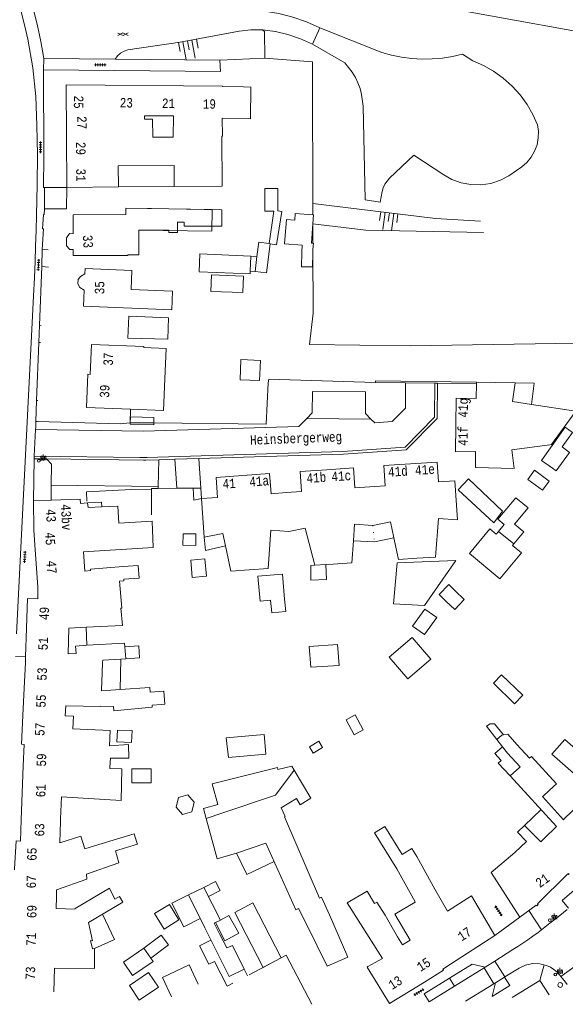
# Model space of a CAD drawing. Header units: metres. Extents: x 196790 to 198335, y 354523 to 356036.
# Tile 55 of 105: x 197766 to 197870, y 354523 to 354711. Entities that reach past the tile are written whole.
import ezdxf

# ---------------------------------------------------------------- set-up
doc = ezdxf.new("R2010")
doc.units = ezdxf.units.M
for name, pattern in [('DGN Style 1', [1.160006, 0.00193, -1.158076]), ('DGN Style 2', [186.027128, 111.616277, -74.410851]), ('DGN Style 3', [260.437979, 186.027128, -74.410851])]:
    doc.linetypes.add(name, pattern=pattern)
for name, color, linetype, lineweight in [('afdak', 252, 'DGN Style 2', 18), ('bij- of bedrijfsgebouw', 252, 'Continuous', 18), ('cultuurscheiding', 252, 'Continuous', 18), ('functiescheiding', 252, 'Continuous', 18), ('heg of haag', 252, 'Continuous', 18), ('hoofdgebouw', 252, 'Continuous', 18), ('huisnummer BAG', 252, 'Continuous', 18), ('kant asfaltverharding', 252, 'Continuous', 18), ('kant klinkerverharding', 252, 'Continuous', 18), ('kant muur (extern)', 252, 'Continuous', 18), ('kant tegelverharding', 252, 'Continuous', 18), ('molgoot', 252, 'DGN Style 3', 18), ('raster', 252, 'Continuous', 18), ('schutting', 252, 'Continuous', 18), ('straatnaam', 252, 'Continuous', 18), ('straatnaambord', 252, 'Continuous', 18), ('taludlijn', 252, 'Continuous', 18), ('taludsymbool', 252, 'Continuous', 18), ('toekomstig hoofdgebouw', 252, 'Continuous', 18), ('tuinhuis', 252, 'DGN Style 2', 18), ('tussenmuur WOZ', 252, 'DGN Style 1', 18), ('verh asfaltsymbool', 2, 'Continuous', 0), ('verh tegelsymbool', 2, 'Continuous', 0), ('vlakafsluiter', 252, 'Continuous', 18), ('vlakafsluiter grijs', 252, 'DGN Style 2', 18), ('vlakafsluiter groen', 252, 'DGN Style 2', 18)]:
    doc.layers.add(name, color=color, linetype=linetype, lineweight=lineweight)
doc.styles.add('Style-Courier New', font='cour.ttf')
doc.styles.add('Style-simplex', font='simplex.shx')

# ---------------------------------------------------------------- blocks, each defined once
blk = doc.blocks.new('S435')
at = {"layer": 'straatnaambord', "color": 7, "linetype": 'Continuous', "lineweight": 0}
blk.add_circle((0, 0), 0.263, dxfattribs=at)
blk.add_circle((0, 0), 0.263, dxfattribs=at)
at = {"layer": 'straatnaambord', "color": 7, "linetype": 'Continuous', "lineweight": 0, "style": 'Style-simplex', "width": 0.428569}
blk.add_text('stn', height=1.05, dxfattribs=at).set_placement((0.32, 0.18))
blk = doc.blocks.new('TA')
at = {"layer": 'taludsymbool', "linetype": 'Continuous', "lineweight": 0}
for p, q in [((-0.5, 0), (-0.5, -0.5)), ((-0.25, 0), (-0.25, -1)), ((0, 0), (0, -0.5)), ((0.25, 0), (0.25, -1)), ((0.5, 0), (0.5, -0.5))]:
    blk.add_line(p, q, dxfattribs=at)
blk = doc.blocks.new('S612')
at = {"layer": 'verh asfaltsymbool', "color": 252}
for p, q in [((-0.99, -0.26), (0.01, 0.24)), ((0.01, -0.26), (-0.99, 0.24)), ((0.01, 0.24), (1.01, -0.26)), ((1.01, 0.24), (0.01, -0.26))]:
    blk.add_line(p, q, dxfattribs=at)
blk = doc.blocks.new('S642')
at = {"layer": 'verh tegelsymbool', "color": 252}
for p, q in [((-1.12, 0), (1.12, 0)), ((-0.9, -0.25), (-0.9, 0.25)), ((-0.45, -0.25), (-0.45, 0.25)), ((0, -0.25), (0, 0.25)), ((0.45, -0.25), (0.45, 0.25)), ((0.9, -0.25), (0.9, 0.25))]:
    blk.add_line(p, q, dxfattribs=at)

msp = doc.modelspace()

# ---------------------------------------------------------------- linework, layer by layer
at = {"layer": 'afdak'}
for p, q in [((197784.647, 354678.687), (197795.267, 354678.759)), ((197814.273, 354674.063), (197813.349, 354667.917)), ((197821.692, 354667.976), (197821.782, 354667.969)), ((197821.782, 354667.969), (197821.694, 354666.794)), ((197821.694, 354666.794), (197821.642, 354666.108)), ((197809.873, 354665.55), (197811.033, 354665.464)), ((197810.676, 354662.599), (197809.756, 354662.672)), ((197786.894, 354633.822), (197786.925, 354634.946)), ((197786.925, 354634.946), (197791.407, 354634.824)), ((197791.407, 354634.824), (197791.378, 354633.77)), ((197786.886, 354633.525), (197786.894, 354633.822)), ((197791.368, 354633.403), (197786.886, 354633.525)), ((197791.378, 354633.77), (197791.368, 354633.403)), ((197857.769, 354616.962), (197856.158, 354614.774)), ((197833.409, 354611.144), (197837.124, 354611.902)), ((197829.385, 354611.323), (197833.409, 354611.144)), ((197778.479, 354594.894), (197778.645, 354591.453)), ((197785.115, 354588.802), (197784.964, 354583.035)), ((197828.016, 354577.271), (197829.759, 354578.201)), ((197829.759, 354578.201), (197831.274, 354575.363)), ((197829.531, 354574.432), (197828.016, 354577.271)), ((197831.274, 354575.363), (197829.531, 354574.432)), ((197821.03, 354572.111), (197822.826, 354573.205)), ((197821.744, 354570.939), (197821.03, 354572.111)), ((197822.826, 354573.205), (197823.54, 354572.033)), ((197823.54, 354572.033), (197821.744, 354570.939)), ((197862.007, 354557.181), (197865.133, 354560.179)), ((197808.585, 354529.821), (197809.22, 354528.553))]:
    msp.add_line(p, q, dxfattribs=at)
at = {"layer": 'afdak', "flags": 128}
for points in [[(197814.273, 354674.063), (197812.546, 354674.063), (197812.546, 354678.39), (197815.022, 354678.39), (197815.022, 354674.156)], [(197813.552, 354667.855), (197814.756, 354667.702), (197815.774, 354674.037), (197815.022, 354674.156)], [(197819.548, 354666.266), (197819.648, 354667.594), (197816.295, 354667.847), (197816.647, 354672.501), (197818.223, 354672.382), (197818.319, 354673.647), (197821.682, 354673.392)], [(197821.682, 354673.392), (197821.812, 354673.382), (197821.684, 354671.682)], [(197821.684, 354671.682), (197821.405, 354667.997), (197821.692, 354667.976)], [(197821.642, 354666.108), (197821.576, 354663.495), (197819.505, 354663.518), (197819.548, 354666.266)], [(197860.217, 354641.416), (197863.847, 354641.322), (197863.321, 354637.288)], [(197857.769, 354616.962), (197851.315, 354623.139), (197849.374, 354621.037), (197856.158, 354614.774)], [(197857.017, 354613.109), (197858.137, 354614.462), (197856.933, 354615.46), (197860.328, 354619.557), (197862.671, 354617.615), (197860.079, 354614.487), (197861.826, 354613.039), (197859.966, 354610.794)], [(197778.775, 354618.561), (197781.442, 354618.726), (197781.496, 354617.804)], [(197801.003, 354612.008), (197801.249, 354609.515), (197805.015, 354610.42)], [(197824.164, 354606.836), (197824.248, 354603.955), (197821.292, 354603.83), (197821.269, 354606.659), (197822.029, 354606.696)], [(197786.049, 354588.857), (197788.676, 354589.047), (197788.511, 354591.339), (197785.884, 354591.149)], [(197856.74, 354573.501), (197854.775, 354576.058), (197855.414, 354576.536), (197856.263, 354576.491), (197858.001, 354574.422)], [(197859.276, 354566.608), (197856.982, 354569.03), (197857.545, 354569.522), (197856.31, 354570.867), (197857.784, 354572.155)], [(197801.361, 354558.468), (197800.83, 354560.415), (197803.558, 354561.158), (197802.48, 354565.115), (197814.926, 354568.219), (197815.03, 354567.8), (197817.643, 354568.452), (197818.116, 354567.661)], [(197807.154, 354551.914), (197809.094, 354547.823), (197814.289, 354550.335)], [(197800.932, 354545.367), (197803.143, 354546.48), (197804.002, 354544.774), (197801.791, 354543.661)], [(197781.617, 354540.265), (197783.882, 354535.467), (197780.061, 354533.773)], [(197804.058, 354539.156), (197805.701, 354540.044), (197807.606, 354536.667), (197804.939, 354535.206), (197803.16, 354538.709)], [(197789.489, 354533.829), (197792.777, 354536.292), (197794.175, 354534.426), (197790.816, 354531.897)], [(197806.409, 354527.136), (197805.343, 354526.594), (197802.945, 354531.305), (197801.877, 354530.762), (197800.109, 354534.235), (197802.269, 354535.335)]]:
    msp.add_lwpolyline(points, dxfattribs=at)
at = {"layer": 'bij- of bedrijfsgebouw'}
for p, q in [((197809.873, 354665.55), (197809.756, 354662.672)), ((197857.017, 354613.109), (197859.966, 354610.794)), ((197857.784, 354572.155), (197856.74, 354573.501)), ((197858.729, 354570.935), (197857.784, 354572.155)), ((197867.217, 354570.739), (197869.673, 354573.54)), ((197814.546, 354562.928), (197818.116, 354567.661)), ((197804.499, 354559.55), (197814.546, 354562.928)), ((197865.658, 354562.871), (197867.517, 354564.565)), ((197801.361, 354558.468), (197804.499, 354559.55)), ((197816.296, 354558.822), (197822.946, 354543.352)), ((197807.154, 354551.914), (197812.736, 354553.786)), ((197818.928, 354541.339), (197820.571, 354538.119)), ((197802.878, 354538.568), (197803.874, 354536.546)), ((197802.102, 354535.668), (197801.096, 354537.68)), ((197789.489, 354533.829), (197791.253, 354531.261))]:
    msp.add_line(p, q, dxfattribs=at)
at = {"layer": 'bij- of bedrijfsgebouw', "flags": 128}
for points in [[(197809.756, 354662.672), (197809.735, 354662.153), (197800.043, 354662.547), (197800.181, 354665.944), (197809.873, 354665.55)], [(197802.371, 354661.962), (197802.243, 354658.825), (197808.338, 354658.577), (197808.466, 354661.714), (197802.371, 354661.962)], [(197794.172, 354653.811), (197786.62, 354654.103), (197786.459, 354649.945), (197794.047, 354649.713), (197794.172, 354653.811)], [(197859.966, 354610.794), (197859.701, 354610.475), (197861.392, 354609.074), (197857.291, 354604.124), (197851.51, 354608.915), (197855.393, 354613.601), (197856.597, 354612.603), (197857.017, 354613.109)], [(197837.029, 354599.37), (197842.963, 354599.004), (197848.902, 354607.607), (197837.758, 354607.185), (197837.029, 354599.37)], [(197844.135, 354588.796), (197839.753, 354585.045), (197836.18, 354589.218), (197840.562, 354592.97), (197844.135, 354588.796)], [(197820.988, 354591.248), (197821.264, 354587.27), (197826.664, 354587.645), (197826.388, 354591.623), (197820.988, 354591.248)], [(197856.053, 354584.24), (197857.617, 354585.852), (197861.636, 354581.954), (197860.072, 354580.342), (197856.053, 354584.24)], [(197805.169, 354573.853), (197805.601, 354570.095), (197812.751, 354570.754), (197812.398, 354574.483), (197805.169, 354573.853)], [(197856.74, 354573.501), (197857.665, 354574.382), (197858.001, 354574.422)], [(197858.001, 354574.422), (197858.785, 354574.516), (197860.538, 354572.584)], [(197860.538, 354572.584), (197862.941, 354569.947), (197863.305, 354570.279), (197868.06, 354565.06), (197867.517, 354564.565)], [(197867.217, 354570.739), (197872.319, 354566.263), (197874.775, 354569.064), (197869.673, 354573.54)], [(197861.031, 354568.207), (197861.131, 354568.298), (197858.729, 354570.935)], [(197818.116, 354567.661), (197821.297, 354562.34), (197819.268, 354561.088), (197818.531, 354562.28), (197815.644, 354560.498)], [(197816.296, 354558.822), (197816.383, 354558.863), (197815.644, 354560.498)], [(197807.154, 354551.914), (197803.453, 354550.792), (197801.361, 354558.468)], [(197818.928, 354541.339), (197818.428, 354541.141), (197812.736, 354553.786)], [(197801.096, 354537.68), (197797.963, 354543.961), (197800.932, 354545.367), (197804.058, 354539.156), (197802.878, 354538.568)], [(197824.837, 354540.15), (197823.313, 354543.536), (197822.946, 354543.352)], [(197824.837, 354540.15), (197828.347, 354532.126), (197824.388, 354530.38), (197820.571, 354538.119)], [(197803.874, 354536.546), (197805.303, 354533.854), (197806.359, 354534.319), (197808.585, 354529.821), (197805.744, 354528.399), (197802.102, 354535.668)], [(197791.253, 354531.261), (197787.357, 354528.584), (197785.593, 354531.152), (197789.489, 354533.829)]]:
    msp.add_lwpolyline(points, dxfattribs=at)
at = {"layer": 'cultuurscheiding', "flags": 128}
msp.add_lwpolyline([(197821.616, 354705.842), (197827.791, 354702.309), (197829.186, 354700.531), (197829.77, 354699.543), (197830.266, 354698.504), (197830.667, 354697.425), (197830.97, 354696.319), (197831.276, 354694.079), (197831.639, 354676.231), (197834.475, 354675.829), (197834.889, 354677.834), (197835.09, 354678.535), (197835.398, 354679.206), (197835.804, 354679.822), (197836.293, 354680.363), (197840.898, 354684.75), (197846.607, 354680.982), (197848.161, 354680.125), (197849.896, 354679.497), (197851.758, 354679.146), (197853.679, 354679.106), (197855.579, 354679.384), (197857.384, 354679.962), (197859.028, 354680.8), (197860.464, 354681.842), (197861.492, 354682.496), (197862.442, 354683.336), (197863.265, 354684.346), (197863.919, 354685.494), (197864.373, 354686.734), (197864.612, 354688.015), (197864.64, 354689.282), (197864.475, 354690.49), (197863.582, 354692.488), (197862.466, 354694.414), (197861.139, 354696.232), (197859.616, 354697.908), (197857.924, 354699.411), (197856.091, 354700.718), (197854.152, 354701.811), (197852.144, 354702.682), (197850.172, 354703.943), (197848.287, 354703.523), (197846.365, 354703.23), (197844.417, 354703.069), (197842.459, 354703.043), (197840.503, 354703.152), (197838.565, 354703.395), (197836.656, 354703.769), (197834.791, 354704.269), (197822.973, 354708.972)], dxfattribs=at)
at = {"layer": 'functiescheiding'}
for p, q in [((197858.228, 354528.331), (197856.337, 354531.37)), ((197868.901, 354528.445), (197873.203, 354531.553)), ((197848.632, 354526.567), (197847.691, 354528.097)), ((197842.863, 354525.103), (197843.808, 354523.575))]:
    msp.add_line(p, q, dxfattribs=at)
at = {"layer": 'heg of haag'}
for p, q in [((197840.212, 354648.466), (197821.049, 354648.734)), ((197784.954, 354633.6), (197769.207, 354634.073))]:
    msp.add_line(p, q, dxfattribs=at)
at = {"layer": 'hoofdgebouw'}
for p, q in [((197784.647, 354678.687), (197774.81, 354678.62)), ((197790.925, 354674.587), (197794.259, 354674.533)), ((197804.339, 354674.37), (197794.259, 354674.533)), ((197852.812, 354641.231), (197852.815, 354641.542)), ((197852.815, 354641.542), (197860.217, 354641.416)), ((197771.819, 354619.079), (197768.468, 354618.982)), ((197768.468, 354618.982), (197768.542, 354613.493)), ((197800.47, 354619.403), (197801.003, 354612.008)), ((197768.881, 354608.726), (197769.328, 354602.602)), ((197824.164, 354606.836), (197822.029, 354606.696)), ((197825.522, 354606.925), (197824.164, 354606.836)), ((197769.328, 354602.602), (197769.294, 354600.297)), ((197767.143, 354594.698), (197766.96, 354589.237)), ((197778.479, 354594.894), (197775.224, 354594.737)), ((197786.049, 354588.857), (197785.884, 354591.149)), ((197766.92, 354588.116), (197766.692, 354583.276)), ((197781.549, 354586.134), (197781.64, 354588.278)), ((197781.64, 354588.278), (197781.654, 354588.597)), ((197781.654, 354588.597), (197785.115, 354588.802)), ((197785.115, 354588.802), (197786.049, 354588.857)), ((197781.411, 354583.003), (197781.549, 354586.134)), ((197790.636, 354583.448), (197784.964, 354583.035)), ((197766.692, 354583.276), (197766.447, 354578.068)), ((197784.964, 354583.035), (197781.401, 354582.776)), ((197781.401, 354582.776), (197781.411, 354583.003)), ((197766.533, 354568.509), (197766.684, 354572.569)), ((197766.533, 354568.509), (197766.152, 354558.248)), ((197859.276, 354566.608), (197861.031, 354568.207)), ((197859.276, 354566.608), (197868.079, 354556.945)), ((197865.61, 354562.827), (197865.658, 354562.871)), ((197773.634, 354558.455), (197773.789, 354562.607)), ((197872.522, 354561.307), (197869.566, 354558.405)), ((197773.543, 354556.006), (197773.613, 354557.88)), ((197773.613, 354557.88), (197773.634, 354558.455)), ((197869.566, 354558.405), (197869.425, 354558.267)), ((197865.09, 354554.034), (197863.203, 354555.942)), ((197868.079, 354556.945), (197865.757, 354554.665)), ((197865.757, 354554.665), (197865.09, 354554.034)), ((197860.172, 354552.046), (197855.625, 354548.229)), ((197844.89, 354545.061), (197841.447, 354551.279)), ((197837.646, 354548.927), (197841.184, 354542.611)), ((197861.072, 354539.698), (197855.625, 354548.229)), ((197772.82, 354543.561), (197772.854, 354544.908)), ((197847.288, 354540.881), (197844.89, 354545.061)), ((197841.141, 354542.586), (197841.184, 354542.611)), ((197835.421, 354540.09), (197837.822, 354535.944)), ((197837.822, 354535.944), (197838.731, 354534.427)), ((197840.235, 354535.35), (197838.731, 354534.427)), ((197847.868, 354530.768), (197856.319, 354536.206))]:
    msp.add_line(p, q, dxfattribs=at)
at = {"layer": 'hoofdgebouw', "flags": 128}
for points in [[(197774.81, 354678.62), (197774.677, 354698.162), (197804.436, 354697.867), (197804.435, 354697.797), (197808.485, 354697.739)], [(197808.485, 354697.739), (197809.876, 354697.719), (197809.79, 354691.687), (197804.428, 354691.764)], [(197789.856, 354691.585), (197789.584, 354691.579), (197789.608, 354692.221)], [(197789.608, 354692.221), (197795.118, 354692.259), (197795.078, 354688.179), (197791.196, 354688.152)], [(197791.196, 354688.152), (197791.131, 354691.612), (197789.856, 354691.585)], [(197804.428, 354691.764), (197804.451, 354688.372), (197804.371, 354688.372), (197804.397, 354678.822), (197795.267, 354678.759)], [(197795.267, 354678.759), (197795.24, 354682.759), (197784.62, 354682.687), (197784.647, 354678.687)], [(197790.925, 354674.587), (197786.036, 354674.666), (197786.046, 354673.446), (197776.011, 354673.364), (197776.04, 354669.795), (197775.342, 354669.825), (197774.728, 354669.041), (197774.738, 354667.514), (197775.39, 354666.759), (197776.034, 354666.797), (197776.027, 354665.635), (197786.427, 354665.657), (197786.427, 354665.767), (197788.527, 354665.771), (197788.517, 354670.451), (197794.267, 354670.463)], [(197804.339, 354674.37), (197804.337, 354671.24), (197797.144, 354671.243), (197797.145, 354672.007), (197795.908, 354672.007), (197795.907, 354670.056), (197794.267, 354670.057), (197794.267, 354670.463)], [(197778.284, 354663.181), (197778.243, 354662.174), (197777.403, 354661.683), (197776.984, 354661.075), (197776.919, 354660.284), (197777.322, 354659.587), (197778.121, 354659.079), (197778.002, 354656.015), (197794.804, 354655.314), (197794.948, 354658.851), (197787.045, 354659.172), (197787.193, 354662.819), (197778.284, 354663.181)], [(197779.286, 354643.015), (197779.501, 354648.711), (197789.474, 354648.335), (197789.466, 354648.135)], [(197793.494, 354642.203), (197793.728, 354647.974), (197789.466, 354648.135)], [(197786.941, 354636.403), (197778.581, 354636.742), (197778.836, 354643.042), (197779.286, 354643.015)], [(197786.941, 354636.403), (197793.249, 354636.148), (197793.494, 354642.203)], [(197848.913, 354633.413), (197848.967, 354638.513), (197852.788, 354638.449), (197852.812, 354641.231)], [(197860.217, 354641.416), (197859.685, 354637.848), (197863.321, 354637.288)], [(197863.321, 354637.288), (197871.764, 354635.989), (197867.12, 354629.653), (197866.821, 354629.615)], [(197848.913, 354633.413), (197848.858, 354628.31), (197852.68, 354628.354), (197852.649, 354625.283), (197860.032, 354625.093), (197859.586, 354628.689), (197866.821, 354629.615)], [(197824.317, 354624.886), (197819.237, 354624.525), (197819.488, 354620.73), (197816.595, 354620.517)], [(197832.553, 354621.623), (197829.673, 354621.419), (197829.405, 354625.247), (197824.317, 354624.886)], [(197840.275, 354625.996), (197835.176, 354625.654), (197835.459, 354621.829), (197832.553, 354621.623)], [(197841.48, 354608.024), (197845.044, 354608.252), (197845.602, 354615.571), (197849.2, 354615.347), (197848.706, 354622.753), (197845.621, 354622.547), (197845.364, 354626.337), (197840.275, 354625.996)], [(197808.358, 354623.783), (197803.258, 354623.42), (197803.528, 354619.609), (197800.47, 354619.403)], [(197816.595, 354620.517), (197813.713, 354620.305), (197813.446, 354624.145), (197808.358, 354623.783)], [(197778.775, 354618.561), (197777.4, 354618.448), (197777.358, 354619.24), (197771.819, 354619.079)], [(197781.496, 354617.804), (197778.869, 354617.672), (197778.775, 354618.561)], [(197781.496, 354617.804), (197784.562, 354617.958), (197784.727, 354614.689)], [(197768.542, 354613.493), (197768.544, 354613.354), (197768.881, 354608.726)], [(197777.985, 354609.258), (197791.281, 354610.079), (197791.048, 354615.079), (197784.727, 354614.689)], [(197817.123, 354613.11), (197813.647, 354613.376), (197813.139, 354606.054), (197809.564, 354605.799)], [(197822.029, 354606.696), (197820.229, 354613.778), (197817.123, 354613.11)], [(197833.094, 354614.238), (197829.608, 354614.491), (197829.385, 354611.323)], [(197833.094, 354614.238), (197836.463, 354614.969), (197837.124, 354611.902)], [(197801.003, 354612.008), (197804.521, 354612.752), (197805.015, 354610.42)], [(197837.124, 354611.902), (197838.008, 354607.801), (197841.48, 354608.024)], [(197805.015, 354610.42), (197806.046, 354605.548), (197809.564, 354605.799)], [(197829.385, 354611.323), (197829.091, 354607.158), (197825.522, 354606.925)], [(197785.528, 354606.434), (197779.305, 354605.976), (197779.324, 354605.677), (197778.217, 354605.596), (197777.985, 354609.258)], [(197785.528, 354606.434), (197788.418, 354606.678), (197788.573, 354604.254), (197785.677, 354604.069)], [(197784.84, 354603.685), (197785.697, 354603.759), (197785.677, 354604.069)], [(197785.083, 354598.537), (197785.263, 354598.548), (197784.84, 354603.685)], [(197769.294, 354600.297), (197767.332, 354600.363), (197767.143, 354594.698)], [(197785.083, 354598.537), (197785.427, 354595.229), (197778.479, 354594.894)], [(197778.645, 354591.453), (197776.497, 354591.322), (197776.582, 354589.925), (197775.077, 354589.829), (197775.224, 354594.737)], [(197785.884, 354591.149), (197785.83, 354591.892), (197778.645, 354591.453)], [(197766.96, 354589.237), (197766.931, 354588.356), (197766.92, 354588.116)], [(197790.636, 354583.448), (197790.69, 354582.551), (197793.269, 354582.706)], [(197793.269, 354582.706), (197793.474, 354580.251), (197792.758, 354580.191)], [(197774.522, 354578.055), (197774.617, 354579.953), (197781.27, 354579.816), (197781.272, 354579.854)], [(197781.272, 354579.854), (197783.719, 354579.795), (197783.746, 354578.971), (197791.089, 354579.685), (197791.044, 354580.041), (197792.758, 354580.191)], [(197766.447, 354578.068), (197766.19, 354572.61), (197766.684, 354572.569)], [(197782.961, 354572.315), (197783.081, 354575.27), (197775.967, 354575.56), (197776.073, 354577.978), (197774.522, 354578.055)], [(197782.961, 354572.315), (197786.55, 354572.551), (197786.643, 354569.981), (197783.109, 354570.007), (197783.024, 354568.244)], [(197783.024, 354568.244), (197783.013, 354568.008), (197785.291, 354567.963), (197785.183, 354561.94), (197773.789, 354562.607)], [(197865.61, 354562.827), (197865.424, 354562.658), (197869.425, 354558.267)], [(197766.152, 354558.248), (197766.001, 354554.196), (197765.167, 354554.219), (197764.853, 354548.892), (197764.849, 354548.71)], [(197860.172, 354552.046), (197862.34, 354554.139), (197860.66, 354555.88), (197862.007, 354557.181), (197863.203, 354555.942)], [(197773.543, 354556.006), (197773.502, 354553.89), (197777.49, 354555.128)], [(197780.887, 354553.561), (197787.614, 354555.588), (197788.157, 354553.915)], [(197837.646, 354548.927), (197833.431, 354555.792), (197835.378, 354556.987), (197838.66, 354551.64), (197840.523, 354552.784), (197841.447, 354551.279)], [(197772.854, 354544.908), (197778.612, 354546.953), (197778.561, 354547.9), (197784.75, 354550.033), (197784.093, 354552.363), (197788.255, 354553.614), (197788.157, 354553.915)], [(197780.887, 354553.561), (197778.255, 354552.723), (197777.49, 354555.128)], [(197861.072, 354539.698), (197864.176, 354541.998), (197864.307, 354541.892), (197864.579, 354542.154), (197864.479, 354542.256), (197870.24, 354547.942), (197870.336, 354547.832), (197870.512, 354548.004)], [(197772.82, 354543.561), (197772.763, 354541.335), (197776.372, 354541.243), (197776.398, 354541.356), (197782.926, 354545.209), (197783.981, 354543.132), (197784.841, 354543.642), (197785.484, 354542.558), (197778.95, 354538.684)], [(197832.173, 354530.319), (197834.913, 354531.868), (197828.197, 354542.43), (197831.994, 354544.675), (197833.431, 354542.312), (197833.876, 354542.583), (197835.421, 354540.09)], [(197840.235, 354535.35), (197837.297, 354540.308), (197841.141, 354542.586)], [(197856.319, 354536.206), (197851.879, 354543.778), (197847.288, 354540.881)], [(197779.693, 354533.71), (197779.335, 354535.25), (197779.733, 354535.225), (197778.95, 354538.684)], [(197772.371, 354525.501), (197772.476, 354530.009), (197780.12, 354529.973), (197780.061, 354533.773), (197779.693, 354533.71)], [(197809.552, 354528.721), (197816.577, 354532.495), (197821.49, 354523.128)], [(197794.775, 354524.574), (197793.027, 354528.253), (197798.098, 354530.662), (197799.846, 354526.983)], [(197832.173, 354530.319), (197832.003, 354530.214), (197836.279, 354523.263), (197842.958, 354527.372)], [(197842.958, 354527.372), (197846.586, 354529.603), (197846.432, 354529.844), (197847.868, 354530.768)], [(197859.623, 354524.405), (197864.891, 354527.673), (197866.662, 354524.951)]]:
    msp.add_lwpolyline(points, dxfattribs=at)
at = {"layer": 'kant asfaltverharding'}
for p, q in [((197822.973, 354708.972), (197821.616, 354705.842)), ((197854.289, 354530.075), (197848.632, 354526.567)), ((197856.153, 354527.041), (197854.289, 354530.075)), ((197848.632, 354526.567), (197843.808, 354523.575)), ((197856.153, 354527.041), (197850.76, 354523.695))]:
    msp.add_line(p, q, dxfattribs=at)
at = {"layer": 'kant asfaltverharding', "flags": 128}
for points in [[(197765.244, 354593.671), (197768.475, 354657.889), (197768.644, 354661.448), (197768.771, 354664.423), (197768.882, 354667.399), (197768.978, 354670.376), (197769.059, 354673.353), (197769.191, 354679.125), (197769.227, 354684.899), (197769.118, 354690.403), (197768.884, 354695.904), (197768.325, 354701.376), (197767.403, 354706.799), (197766.784, 354709.562), (197766.065, 354712.301), (197764.391, 354717.71), (197762.955, 354721.643)], [(197822.973, 354708.972), (197820.471, 354710.091), (197817.884, 354711), (197815.18, 354711.726), (197812.418, 354712.18), (197811.321, 354712.231), (197810.98, 354712.224), (197810.517, 354712.2)], [(197812.099, 354708.615), (197809.85, 354708.61), (197807.619, 354708.328), (197796.378, 354706.227), (197786.431, 354704.782), (197785.715, 354704.546), (197785.049, 354704.161), (197784.475, 354703.648), (197784.027, 354703.042)], [(197821.616, 354705.842), (197819.317, 354706.876), (197816.932, 354707.69), (197814.541, 354708.285), (197812.099, 354708.615)]]:
    msp.add_lwpolyline(points, dxfattribs=at)
at = {"layer": 'kant klinkerverharding'}
for p, q in [((197770.557, 354678.571), (197774.81, 354678.62)), ((197832.738, 354634.515), (197820.5, 354634.611)), ((197768.579, 354626.978), (197770.94, 354626.947)), ((197792.335, 354626.78), (197792.208, 354621.7)), ((197792.335, 354626.78), (197795.378, 354626.872)), ((197795.378, 354626.872), (197799.929, 354627.011)), ((197795.378, 354626.872), (197795.751, 354621.335)), ((197799.929, 354627.011), (197800.332, 354621.348)), ((197792.208, 354621.7), (197771.859, 354621.924)), ((197800.332, 354621.348), (197800.47, 354619.403)), ((197854.52, 354530.221), (197856.337, 354531.37)), ((197854.289, 354530.075), (197854.52, 354530.221)), ((197847.691, 354528.097), (197842.863, 354525.103)), ((197855.824, 354524.701), (197856.432, 354527.214)), ((197856.153, 354527.041), (197856.432, 354527.214)), ((197856.432, 354527.214), (197858.17, 354528.295)), ((197858.17, 354528.295), (197858.228, 354528.331))]:
    msp.add_line(p, q, dxfattribs=at)
at = {"layer": 'kant klinkerverharding', "flags": 128}
for points in [[(197799.929, 354627.011), (197827.486, 354627.85), (197839.465, 354628.688), (197845.36, 354634.631), (197845.42, 354641.326)], [(197820.5, 354634.611), (197821.564, 354635.687), (197821.629, 354639.777), (197831.729, 354639.672), (197831.691, 354635.554), (197832.738, 354634.515)], [(197832.738, 354634.515), (197833.469, 354633.789), (197836.758, 354634.025), (197839.291, 354636.588), (197839.341, 354641.405)], [(197768.867, 354632.531), (197789.397, 354632.235), (197819.032, 354633.127), (197820.5, 354634.611)], [(197792.335, 354626.78), (197789.887, 354626.705), (197789.401, 354626.701), (197770.94, 354626.947)], [(197771.859, 354621.924), (197771.915, 354625.93), (197770.94, 354626.947)], [(197870.089, 354541.178), (197868.683, 354540.022), (197867.572, 354539.131), (197866.578, 354538.351), (197865.194, 354537.294), (197864.566, 354536.824), (197863.544, 354536.082), (197862.611, 354535.426), (197861.668, 354534.784), (197860.717, 354534.154), (197859.758, 354533.537), (197856.337, 354531.37)], [(197858.228, 354528.331), (197860.945, 354530.019), (197862.164, 354530.592), (197863.516, 354530.883), (197864.898, 354530.857), (197866.204, 354530.528), (197866.921, 354530.198), (197867.592, 354529.769), (197868.199, 354529.252), (197868.724, 354528.663), (197868.901, 354528.445)], [(197854.52, 354530.221), (197852.038, 354530.793), (197847.691, 354528.097)], [(197868.901, 354528.445), (197869.795, 354527.34), (197870.112, 354526.875)]]:
    msp.add_lwpolyline(points, dxfattribs=at)
at = {"layer": 'kant muur (extern)'}
for p, q in [((197770.555, 354674.545), (197774.765, 354674.521)), ((197769.031, 354638.067), (197769.465, 354649.059)), ((197839.341, 354641.405), (197833.589, 354641.479)), ((197839.341, 354641.405), (197844.9, 354641.333)), ((197844.9, 354641.333), (197845.42, 354641.326)), ((197845.42, 354641.326), (197852.812, 354641.231)), ((197795.751, 354621.335), (197792.204, 354621.324)), ((197795.751, 354621.335), (197798.857, 354621.344)), ((197798.857, 354621.344), (197798.997, 354619.074))]:
    msp.add_line(p, q, dxfattribs=at)
at = {"layer": 'kant muur (extern)', "flags": 128}
for points in [[(197770.555, 354674.545), (197770.531, 354673.451), (197770.375, 354673.457), (197770.213, 354670.716), (197770.363, 354670.723), (197770.098, 354666.773)], [(197769.604, 354652.374), (197770.045, 354663.551), (197770.071, 354663.549)], [(197833.589, 354641.479), (197833.595, 354641.796), (197852.815, 354641.542)]]:
    msp.add_lwpolyline(points, dxfattribs=at)
at = {"layer": 'kant tegelverharding'}
for p, q in [((197784.027, 354703.042), (197770.424, 354703.129)), ((197803.931, 354702.848), (197784.027, 354703.042)), ((197804.059, 354700.666), (197770.364, 354700.994)), ((197770.555, 354674.545), (197770.557, 354678.571)), ((197770.071, 354663.549), (197770.098, 354666.773)), ((197769.465, 354649.059), (197769.604, 354652.374)), ((197769.031, 354638.067), (197768.888, 354634.083)), ((197768.867, 354632.531), (197768.603, 354627.44)), ((197768.468, 354618.982), (197768.579, 354626.978)), ((197768.603, 354627.44), (197768.579, 354626.978)), ((197856.319, 354536.206), (197861.072, 354539.698))]:
    msp.add_line(p, q, dxfattribs=at)
at = {"layer": 'kant tegelverharding', "flags": 128}
for points in [[(197770.424, 354703.129), (197769.843, 354706.406), (197769.142, 354709.661), (197768.324, 354712.889), (197767.389, 354716.083), (197769.939, 354717.417), (197771.151, 354718.144)], [(197770.364, 354700.994), (197770.464, 354684.559), (197770.377, 354678.572), (197770.557, 354678.571)], [(197768.888, 354634.083), (197768.894, 354633.046), (197768.867, 354632.531)], [(197872.866, 354546.09), (197872.779, 354546.15), (197871.453, 354544.875), (197869.173, 354542.861), (197870.392, 354541.432)], [(197855.824, 354524.701), (197855.855, 354524.622), (197859.176, 354526.678), (197858.17, 354528.295)], [(197868.313, 354526.803), (197868.374, 354526.588), (197868.501, 354526.441), (197868.643, 354526.372), (197868.763, 354526.353), (197868.956, 354526.397), (197869.084, 354526.485), (197869.162, 354526.603), (197869.213, 354526.803), (197869.141, 354527.058), (197868.94, 354527.212), (197868.763, 354527.253), (197868.545, 354527.195), (197868.442, 354527.107), (197868.364, 354526.975), (197868.313, 354526.803)]]:
    msp.add_lwpolyline(points, dxfattribs=at)
at = {"layer": 'molgoot', "flags": 128}
msp.add_lwpolyline([(197768.603, 354627.44), (197788.716, 354627.219), (197789.389, 354627.218), (197790.059, 354627.232), (197827.405, 354628.375), (197839.229, 354629.199), (197844.847, 354634.862), (197844.9, 354641.333)], dxfattribs=at)
at = {"layer": 'raster'}
for p, q in [((197812.546, 354703.238), (197812.477, 354708.292)), ((197821.678, 354675.556), (197821.682, 354673.392)), ((197821.692, 354667.976), (197821.684, 354671.682)), ((197821.692, 354667.976), (197821.782, 354667.969)), ((197821.782, 354667.969), (197821.694, 354666.794)), ((197771.294, 354666.747), (197770.098, 354666.773)), ((197821.715, 354654.673), (197821.694, 354666.794)), ((197770.071, 354663.549), (197771.32, 354663.445)), ((197821.049, 354648.734), (197821.715, 354654.673)), ((197769.942, 354652.348), (197769.604, 354652.374)), ((197769.465, 354649.059), (197769.814, 354649.09)), ((197769.311, 354638.033), (197769.031, 354638.067)), ((197786.881, 354633.822), (197786.941, 354636.403)), ((197786.894, 354633.822), (197786.881, 354633.822)), ((197791.378, 354633.77), (197786.894, 354633.822)), ((197790.958, 354621.144), (197790.972, 354616.32))]:
    msp.add_line(p, q, dxfattribs=at)
at = {"layer": 'raster', "flags": 128}
for points in [[(197907.747, 354682.73), (197891.722, 354696.247), (197879.059, 354706.997), (197850.955, 354712.116), (197834.264, 354715.021), (197834.193, 354715.026)], [(197821.678, 354675.556), (197821.637, 354699.019), (197821.578, 354702.488), (197812.546, 354703.238)], [(197913.322, 354678.22), (197884.306, 354659.859), (197875.879, 354649.029), (197840.212, 354648.466)], [(197813.162, 354641.409), (197812.79, 354633.521), (197791.378, 354633.77)], [(197792.204, 354621.324), (197790.957, 354621.32), (197790.958, 354621.144)]]:
    msp.add_lwpolyline(points, dxfattribs=at)
at = {"layer": 'schutting', "flags": 128}
msp.add_lwpolyline([(197790.958, 354621.144), (197787.139, 354621.13), (197778.596, 354620.661), (197778.639, 354618.87)], dxfattribs=at)
at = {"layer": 'taludlijn', "flags": 128}
for points in [[(197853.622, 354672.202), (197845.05, 354672.68), (197821.678, 354675.556)], [(197821.684, 354671.682), (197831.783, 354670.445), (197854.187, 354670.058)]]:
    msp.add_lwpolyline(points, dxfattribs=at)
at = {"layer": 'toekomstig hoofdgebouw', "flags": 128}
msp.add_lwpolyline([(197786.036, 354674.666), (197802.514, 354674.4), (197802.448, 354670.3), (197788.517, 354670.451), (197788.527, 354665.771), (197786.427, 354665.767), (197786.427, 354665.657), (197776.027, 354665.635), (197776.034, 354666.797), (197775.39, 354666.759), (197774.738, 354667.514), (197774.728, 354669.041), (197775.342, 354669.825), (197776.04, 354669.795), (197776.011, 354673.364), (197786.046, 354673.446), (197786.036, 354674.666)], dxfattribs=at)
at = {"layer": 'tuinhuis'}
for p, q in [((197811.033, 354665.464), (197811.369, 354668.164)), ((197811.369, 354668.164), (197813.349, 354667.917)), ((197813.552, 354667.855), (197812.864, 354662.327)), ((197813.349, 354667.917), (197813.556, 354667.891)), ((197813.556, 354667.891), (197813.552, 354667.855)), ((197810.676, 354662.599), (197811.033, 354665.464)), ((197812.864, 354662.327), (197810.676, 354662.599)), ((197796.933, 354610.5), (197796.956, 354612.703)), ((197796.956, 354612.703), (197799.418, 354612.677)), ((197799.418, 354612.677), (197799.394, 354610.474)), ((197799.394, 354610.474), (197796.933, 354610.5)), ((197840.671, 354595.128), (197843.002, 354598.361)), ((197843.002, 354598.361), (197845.279, 354596.719)), ((197845.279, 354596.719), (197842.948, 354593.487)), ((197842.948, 354593.487), (197840.671, 354595.128)), ((197797.851, 354562.997), (197796.118, 354562.518)), ((197799.097, 354561.619), (197797.851, 354562.997)), ((197796.118, 354562.518), (197795.631, 354560.661)), ((197798.61, 354559.762), (197799.097, 354561.619)), ((197795.631, 354560.661), (197796.877, 354559.283)), ((197796.877, 354559.283), (197798.61, 354559.762)), ((197794.817, 354542.392), (197797.963, 354543.961)), ((197797.077, 354537.861), (197794.817, 354542.392)), ((197797.963, 354543.961), (197800.223, 354539.43)), ((197806.846, 354540.591), (197810.214, 354542.426)), ((197810.214, 354542.426), (197815.618, 354531.98)), ((197812.203, 354530.145), (197806.846, 354540.591)), ((197800.223, 354539.43), (197797.077, 354537.861)), ((197813.71, 354530.955), (197812.203, 354530.145)), ((197815.618, 354531.98), (197813.71, 354530.955))]:
    msp.add_line(p, q, dxfattribs=at)
at = {"layer": 'tuinhuis', "flags": 128}
for points in [[(197811.539, 354641.846), (197807.815, 354641.998), (197807.971, 354645.825), (197811.695, 354645.673), (197811.539, 354641.846)], [(197867.224, 354629.461), (197869.749, 354632.947), (197871.108, 354631.962), (197869.127, 354629.227), (197870.576, 354628.178), (197868.012, 354624.638), (197867.316, 354625.143)], [(197867.224, 354629.461), (197865.218, 354626.63), (197867.316, 354625.143)], [(197862.616, 354623.034), (197863.879, 354624.763), (197866.673, 354622.722), (197865.41, 354620.993), (197862.616, 354623.034)], [(197798.426, 354607.676), (197801.131, 354607.914), (197801.422, 354604.606), (197798.717, 354604.368), (197798.426, 354607.676)], [(197813.602, 354600.039), (197811.621, 354599.874), (197811.224, 354604.628), (197815.895, 354605.018), (197816.292, 354600.264)], [(197846.98, 354599.848), (197845.709, 354601.128), (197847.6, 354603.032), (197848.808, 354601.799)], [(197816.292, 354600.264), (197816.52, 354597.889), (197813.833, 354597.631), (197813.602, 354600.039)], [(197846.98, 354599.848), (197848.695, 354598.242), (197850.523, 354600.193), (197848.808, 354601.799)], [(197787.158, 354572.95), (197787.258, 354575.227), (197784.492, 354575.315), (197784.337, 354573.095), (197787.158, 354572.95)], [(197787.187, 354567.921), (197787.205, 354565.254), (197790.892, 354565.28), (197790.874, 354567.947), (197787.187, 354567.921)], [(197793.355, 354537.455), (197796.134, 354539.236), (197794.358, 354542.11), (197791.489, 354540.428), (197793.355, 354537.455)], [(197788.575, 354523.935), (197786.785, 354526.734), (197790.356, 354529.188), (197792.248, 354526.365), (197788.575, 354523.935)]]:
    msp.add_lwpolyline(points, dxfattribs=at)
at = {"layer": 'tussenmuur WOZ'}
msp.add_line((197833.094, 354614.238), (197833.409, 354611.144), dxfattribs=at)
at = {"layer": 'vlakafsluiter'}
for p, q in [((197803.931, 354702.848), (197804.059, 354700.666)), ((197774.81, 354678.62), (197774.765, 354674.521)), ((197800.47, 354619.403), (197798.997, 354619.074))]:
    msp.add_line(p, q, dxfattribs=at)
at = {"layer": 'vlakafsluiter grijs'}
for p, q in [((197770.424, 354703.129), (197770.364, 354700.994)), ((197798.857, 354621.344), (197800.332, 354621.348)), ((197766.96, 354589.237), (197765.025, 354589.32)), ((197865.194, 354537.294), (197862.825, 354540.997)), ((197864.891, 354527.673), (197865.76, 354530.64))]:
    msp.add_line(p, q, dxfattribs=at)
at = {"layer": 'vlakafsluiter groen'}
for p, q in [((197812.477, 354708.292), (197812.099, 354708.615)), ((197803.931, 354702.848), (197812.546, 354703.238)), ((197768.888, 354634.083), (197769.207, 354634.073)), ((197784.954, 354633.6), (197786.881, 354633.822)), ((197771.819, 354619.079), (197771.859, 354621.924)), ((197792.208, 354621.7), (197792.204, 354621.324))]:
    msp.add_line(p, q, dxfattribs=at)
at = {"layer": 'vlakafsluiter groen', "flags": 128}
msp.add_lwpolyline([(197813.162, 354641.409), (197813.275, 354642.133), (197833.589, 354641.479)], dxfattribs=at)

# ---------------------------------------------------------------- block references
at = {"layer": 'straatnaambord'}
for p in [(197769.473, 354626.546), (197866.802, 354539.161), (197867.852, 354528.821)]:
    msp.add_blockref('S435', p, dxfattribs=at)
at = {"layer": 'taludsymbool'}
for p, xscale, yscale, zscale, rotation in [((197797.787, 354706.49), 3.473102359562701, 3.473102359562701, 3.473102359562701, 10.58519957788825), ((197836.243, 354673.764), 3.317811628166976, 3.317811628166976, 3.317811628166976, 352.9885083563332)]:
    msp.add_blockref('TA', p, dxfattribs=dict(at, xscale=xscale, yscale=yscale, zscale=zscale, rotation=rotation))
at = {"layer": 'verh asfaltsymbool', "rotation": 0.744803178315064}
msp.add_blockref('S612', (197785.509, 354707.763), dxfattribs=at)
at = {"layer": 'verh tegelsymbool'}
for p, rotation in [((197781.178, 354701.93), 359.5416435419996), ((197769.8, 354686.258), 269.2551968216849), ((197769.413, 354663.852), 87.19194693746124), ((197766.803, 354608.27), 87.19194693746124), ((197857.037, 354540.916), 124.4849080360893), ((197841.845, 354525.423), 31.59249156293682)]:
    msp.add_blockref('S642', p, dxfattribs=dict(at, rotation=rotation))

# ---------------------------------------------------------------- texts
at = {"layer": 'huisnummer BAG', "style": 'Style-Courier New', "width": 0.694444}
for s, rotation, p in [('25', 269.14063, (197776.187, 354696.106)), ('23', 359.14063, (197784.89, 354693.844)), ('21', 359.14063, (197792.915, 354693.725)), ('19', 359.14063, (197800.702, 354693.612)), ('27', 270.28648, (197776.786, 354692.185)), ('29', 270.28648, (197776.576, 354687.271)), ('31', 270.28648, (197776.607, 354682.203)), ('33', 273.4977, (197777.868, 354669.519)), ('35', 89.2552, (197781.946, 354658.256)), ('37', 88.10803, (197783.569, 354644.643)), ('39', 88.10803, (197782.878, 354638.53)), ('41g', 89.36977, (197851.174, 354634.792)), ('41f', 89.36977, (197851.144, 354629.411)), ('41c', 4.07336, (197825.276, 354622.652)), ('41d', 3.84075, (197836.053, 354623.528)), ('41e', 3.84075, (197841.198, 354623.867)), ('41', 4.07336, (197804.535, 354621.248)), ('41a', 4.07336, (197809.635, 354621.67)), ('41b', 4.07336, (197820.525, 354622.334)), ('43', 272.80805, (197770.843, 354617.352)), ('43bv', 272.80805, (197773.692, 354618.285)), ('45', 272.80805, (197770.701, 354612.937)), ('47', 272.80805, (197770.965, 354607.546)), ('49', 87.8789, (197771.376, 354596.239)), ('51', 87.8789, (197771.164, 354590.482)), ('53', 87.8789, (197770.952, 354584.706)), ('55', 87.8789, (197770.762, 354579.563)), ('57', 87.30639, (197770.536, 354574.176)), ('59', 88.7397, (197770.854, 354568.361)), ('61', 88.7397, (197770.725, 354562.505)), ('63', 88.7397, (197770.502, 354555.053)), ('65', 89.2552, (197769.048, 354550.43)), ('67', 89.2552, (197768.924, 354545.186)), ('21', 35.35794, (197864.905, 354545.24)), ('69', 88.5679, (197769.014, 354539.507)), ('17', 32.87978, (197850.001, 354535.066)), ('71', 88.5679, (197768.881, 354534.215)), ('15', 32.00538, (197842.185, 354529.277)), ('73', 88.5679, (197768.737, 354527.801)), ('13', 32.00538, (197836.776, 354525.835))]:
    msp.add_text(s, height=1.8, rotation=rotation, dxfattribs=at).set_placement(p)
at = {"layer": 'straatnaam', "style": 'Style-Courier New', "width": 0.694444}
msp.add_text('Heinsbergerweg', height=1.8, rotation=2.1211, dxfattribs=at).set_placement((197809.75, 354629.625))

doc.saveas('drawing.dxf')
